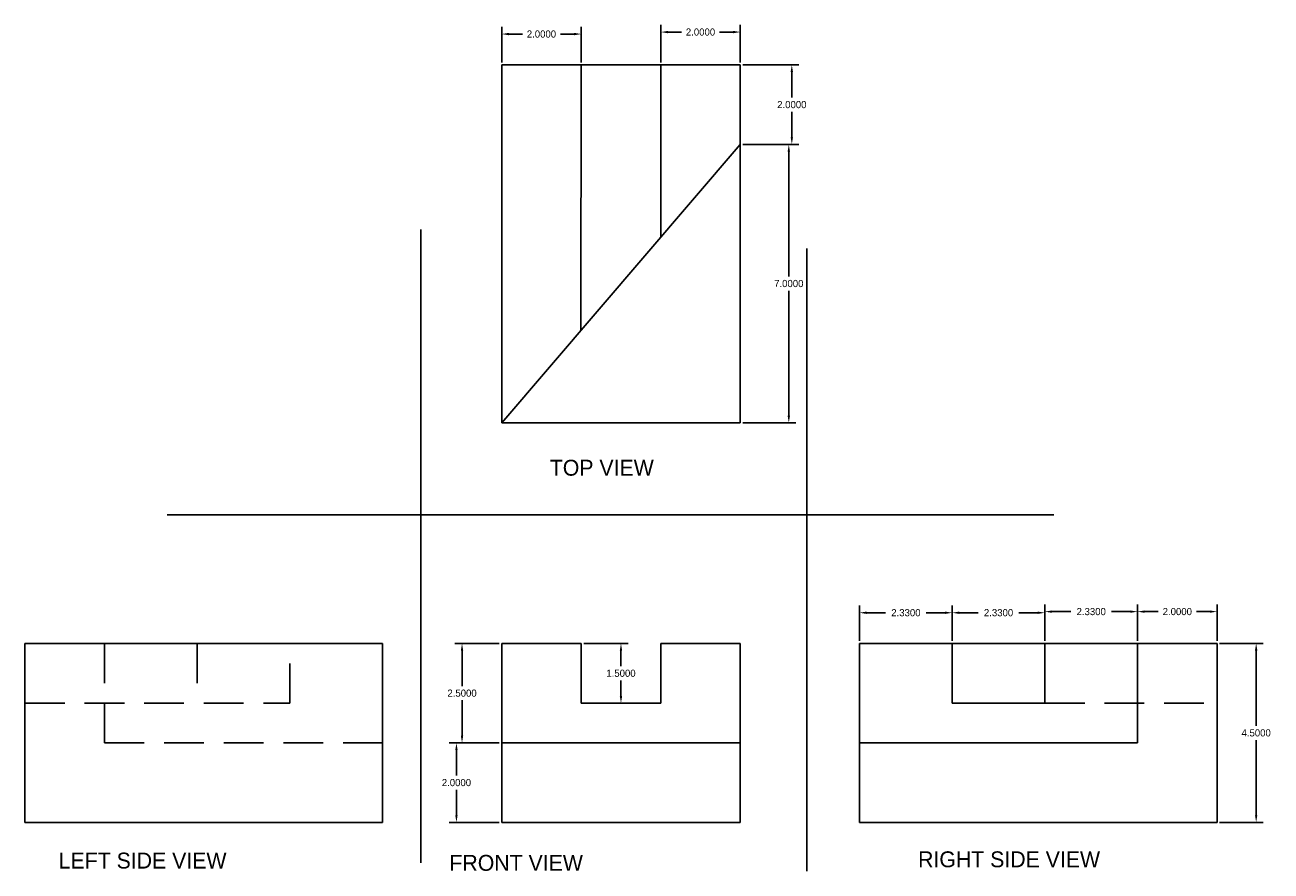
# Model space of a CAD drawing. Header units: inches. Extents: x -33 to 201, y -15 to 35.
# Tile 10 of 10: x 170 to 201, y 13 to 35. Entities that reach past the tile are written whole.
import ezdxf

# ---------------------------------------------------------------- set-up
doc = ezdxf.new("R2010")
doc.units = ezdxf.units.IN
doc.header["$MEASUREMENT"] = 0
doc.linetypes.add('DASHEDX2', pattern=[1.5, 1, -0.5])
doc.dimstyles.get("Standard").update_dxf_attribs({"dimtxt": 0.18, "dimasz": 0.18, "dimexe": 0.18, "dimexo": 0.0625, "dimgap": 0.09, "dimtad": 0, "dimtih": 1, "dimtoh": 1, "dimdec": 4, "dimzin": 0, "dimdsep": 46, "dimtxsty": 'Standard', "dimcen": 0.09, "dimadec": 0, "dimazin": 0, "dimtfac": 1, "dimtdec": 4, "dimtofl": 0, "dimtmove": 0, "dimatfit": 3, "dimfxl": 0, "dimtolj": 1, "dimtzin": 0, "dimarcsym": 0})

# ---------------------------------------------------------------- blocks, each defined once
blk = doc.blocks.new('*D76')
at = {"color": 0, "linetype": 'Continuous', "lineweight": -2}
for p, q in [((181.971, 33.655), (181.971, 34.547)), ((183.971, 33.655), (183.971, 34.547)), ((182.151, 34.367), (182.491, 34.367)), ((183.791, 34.367), (183.451, 34.367))]:
    blk.add_line(p, q, dxfattribs=at)
at = {"color": 0, "linetype": 'Continuous'}
for points in [[(182.151, 34.397), (182.151, 34.337), (181.971, 34.367)], [(183.791, 34.397), (183.791, 34.337), (183.971, 34.367)]]:
    blk.add_solid(points, dxfattribs=at)
at = {"layer": 'Defpoints', "color": 0, "linetype": 'Continuous'}
for p in [(183.971, 34.367), (181.971, 33.592), (183.971, 33.592)]:
    blk.add_point(p, dxfattribs=at)
at = {"color": 0, "linetype": 'Continuous', "insert": (182.971, 34.367), "char_height": 0.18, "attachment_point": 5}
blk.add_mtext('\\A1;2.0000', dxfattribs=at)
blk = doc.blocks.new('*D77')
at = {"color": 0, "linetype": 'Continuous', "lineweight": -2}
for p, q in [((185.971, 33.655), (185.971, 34.597)), ((187.971, 33.655), (187.971, 34.597)), ((186.151, 34.417), (186.491, 34.417)), ((187.791, 34.417), (187.451, 34.417))]:
    blk.add_line(p, q, dxfattribs=at)
at = {"color": 0, "linetype": 'Continuous'}
for points in [[(186.151, 34.447), (186.151, 34.387), (185.971, 34.417)], [(187.791, 34.447), (187.791, 34.387), (187.971, 34.417)]]:
    blk.add_solid(points, dxfattribs=at)
at = {"layer": 'Defpoints', "color": 0, "linetype": 'Continuous'}
for p in [(187.971, 34.417), (185.971, 33.592), (187.971, 33.592)]:
    blk.add_point(p, dxfattribs=at)
at = {"color": 0, "linetype": 'Continuous', "insert": (186.971, 34.417), "char_height": 0.18, "attachment_point": 5}
blk.add_mtext('\\A1;2.0000', dxfattribs=at)
blk = doc.blocks.new('*D78')
at = {"color": 0, "linetype": 'Continuous', "lineweight": -2}
for p, q in [((188.034, 33.592), (189.447, 33.592)), ((189.267, 33.412), (189.267, 32.772)), ((189.267, 31.772), (189.267, 32.412)), ((188.034, 31.592), (189.447, 31.592))]:
    blk.add_line(p, q, dxfattribs=at)
at = {"color": 0, "linetype": 'Continuous'}
for points in [[(189.237, 33.412), (189.297, 33.412), (189.267, 33.592)], [(189.237, 31.772), (189.297, 31.772), (189.267, 31.592)]]:
    blk.add_solid(points, dxfattribs=at)
at = {"layer": 'Defpoints', "color": 0, "linetype": 'Continuous'}
for p in [(187.971, 33.592), (187.971, 31.592), (189.267, 31.592)]:
    blk.add_point(p, dxfattribs=at)
at = {"color": 0, "linetype": 'Continuous', "insert": (189.267, 32.592), "char_height": 0.18, "attachment_point": 5}
blk.add_mtext('\\A1;2.0000', dxfattribs=at)
blk = doc.blocks.new('*D79')
at = {"color": 0, "linetype": 'Continuous', "lineweight": -2}
for p, q in [((188.034, 31.592), (189.371, 31.592)), ((189.191, 31.412), (189.191, 28.272)), ((189.191, 24.772), (189.191, 27.912)), ((188.034, 24.592), (189.371, 24.592))]:
    blk.add_line(p, q, dxfattribs=at)
at = {"color": 0, "linetype": 'Continuous'}
for points in [[(189.161, 31.412), (189.221, 31.412), (189.191, 31.592)], [(189.161, 24.772), (189.221, 24.772), (189.191, 24.592)]]:
    blk.add_solid(points, dxfattribs=at)
at = {"layer": 'Defpoints', "color": 0, "linetype": 'Continuous'}
for p in [(187.971, 31.592), (187.971, 24.592), (189.191, 24.592)]:
    blk.add_point(p, dxfattribs=at)
at = {"color": 0, "linetype": 'Continuous', "insert": (189.191, 28.092), "char_height": 0.18, "attachment_point": 5}
blk.add_mtext('\\A1;7.0000', dxfattribs=at)
blk = doc.blocks.new('*D80')
at = {"color": 0, "linetype": 'Continuous', "lineweight": -2}
for p, q in [((181.909, 19.04), (180.794, 19.04)), ((180.974, 18.86), (180.974, 17.97)), ((180.974, 16.72), (180.974, 17.61)), ((181.909, 16.54), (180.794, 16.54))]:
    blk.add_line(p, q, dxfattribs=at)
at = {"color": 0, "linetype": 'Continuous'}
for points in [[(180.944, 18.86), (181.004, 18.86), (180.974, 19.04)], [(180.944, 16.72), (181.004, 16.72), (180.974, 16.54)]]:
    blk.add_solid(points, dxfattribs=at)
at = {"layer": 'Defpoints', "color": 0, "linetype": 'Continuous'}
for p in [(181.971, 19.04), (180.974, 16.54), (181.971, 16.54)]:
    blk.add_point(p, dxfattribs=at)
at = {"color": 0, "linetype": 'Continuous', "insert": (180.974, 17.79), "char_height": 0.18, "attachment_point": 5}
blk.add_mtext('\\A1;2.5000', dxfattribs=at)
blk = doc.blocks.new('*D81')
at = {"color": 0, "linetype": 'Continuous', "lineweight": -2}
for p, q in [((181.909, 16.54), (180.653, 16.54)), ((180.833, 16.36), (180.833, 15.72)), ((180.833, 14.72), (180.833, 15.36)), ((181.909, 14.54), (180.653, 14.54))]:
    blk.add_line(p, q, dxfattribs=at)
at = {"color": 0, "linetype": 'Continuous'}
for points in [[(180.803, 16.36), (180.863, 16.36), (180.833, 16.54)], [(180.803, 14.72), (180.863, 14.72), (180.833, 14.54)]]:
    blk.add_solid(points, dxfattribs=at)
at = {"layer": 'Defpoints', "color": 0, "linetype": 'Continuous'}
for p in [(181.971, 16.54), (180.833, 14.54), (181.971, 14.54)]:
    blk.add_point(p, dxfattribs=at)
at = {"color": 0, "linetype": 'Continuous', "insert": (180.833, 15.54), "char_height": 0.18, "attachment_point": 5}
blk.add_mtext('\\A1;2.0000', dxfattribs=at)
blk = doc.blocks.new('*D82')
at = {"color": 0, "linetype": 'Continuous', "lineweight": -2}
for p, q in [((184.034, 19.04), (185.151, 19.04)), ((184.971, 18.86), (184.971, 18.47)), ((184.971, 17.72), (184.971, 18.11)), ((184.034, 17.54), (185.151, 17.54))]:
    blk.add_line(p, q, dxfattribs=at)
at = {"color": 0, "linetype": 'Continuous'}
for points in [[(184.941, 18.86), (185.001, 18.86), (184.971, 19.04)], [(184.941, 17.72), (185.001, 17.72), (184.971, 17.54)]]:
    blk.add_solid(points, dxfattribs=at)
at = {"layer": 'Defpoints', "color": 0, "linetype": 'Continuous'}
for p in [(183.971, 19.04), (183.971, 17.54), (184.971, 17.54)]:
    blk.add_point(p, dxfattribs=at)
at = {"color": 0, "linetype": 'Continuous', "insert": (184.971, 18.29), "char_height": 0.18, "attachment_point": 5}
blk.add_mtext('\\A1;1.5000', dxfattribs=at)
blk = doc.blocks.new('*D83')
at = {"color": 0, "linetype": 'Continuous', "lineweight": -2}
for p, q in [((190.971, 19.103), (190.971, 19.993)), ((191.151, 19.813), (191.626, 19.813)), ((193.121, 19.813), (192.646, 19.813)), ((193.301, 19.103), (193.301, 19.993))]:
    blk.add_line(p, q, dxfattribs=at)
at = {"color": 0, "linetype": 'Continuous'}
for points in [[(191.151, 19.843), (191.151, 19.783), (190.971, 19.813)], [(193.121, 19.843), (193.121, 19.783), (193.301, 19.813)]]:
    blk.add_solid(points, dxfattribs=at)
at = {"layer": 'Defpoints', "color": 0, "linetype": 'Continuous'}
for p in [(193.301, 19.813), (190.971, 19.04), (193.301, 19.04)]:
    blk.add_point(p, dxfattribs=at)
at = {"color": 0, "linetype": 'Continuous', "insert": (192.136, 19.813), "char_height": 0.18, "attachment_point": 5}
blk.add_mtext('\\A1;2.3300', dxfattribs=at)
blk = doc.blocks.new('*D84')
at = {"color": 0, "linetype": 'Continuous', "lineweight": -2}
for p, q in [((193.301, 19.103), (193.301, 19.993)), ((193.481, 19.813), (193.956, 19.813)), ((195.451, 19.813), (194.976, 19.813)), ((195.631, 19.103), (195.631, 19.993))]:
    blk.add_line(p, q, dxfattribs=at)
at = {"color": 0, "linetype": 'Continuous'}
for points in [[(193.481, 19.843), (193.481, 19.783), (193.301, 19.813)], [(195.451, 19.843), (195.451, 19.783), (195.631, 19.813)]]:
    blk.add_solid(points, dxfattribs=at)
at = {"layer": 'Defpoints', "color": 0, "linetype": 'Continuous'}
for p in [(195.631, 19.813), (193.301, 19.04), (195.631, 19.04)]:
    blk.add_point(p, dxfattribs=at)
at = {"color": 0, "linetype": 'Continuous', "insert": (194.466, 19.813), "char_height": 0.18, "attachment_point": 5}
blk.add_mtext('\\A1;2.3300', dxfattribs=at)
blk = doc.blocks.new('*D85')
at = {"color": 0, "linetype": 'Continuous', "lineweight": -2}
for p, q in [((195.631, 19.103), (195.631, 20.021)), ((195.811, 19.841), (196.286, 19.841)), ((197.781, 19.841), (197.306, 19.841)), ((197.961, 19.103), (197.961, 20.021))]:
    blk.add_line(p, q, dxfattribs=at)
at = {"color": 0, "linetype": 'Continuous'}
for points in [[(195.811, 19.871), (195.811, 19.811), (195.631, 19.841)], [(197.781, 19.871), (197.781, 19.811), (197.961, 19.841)]]:
    blk.add_solid(points, dxfattribs=at)
at = {"layer": 'Defpoints', "color": 0, "linetype": 'Continuous'}
for p in [(197.961, 19.841), (195.631, 19.04), (197.961, 19.04)]:
    blk.add_point(p, dxfattribs=at)
at = {"color": 0, "linetype": 'Continuous', "insert": (196.796, 19.841), "char_height": 0.18, "attachment_point": 5}
blk.add_mtext('\\A1;2.3300', dxfattribs=at)
blk = doc.blocks.new('*D86')
at = {"color": 0, "linetype": 'Continuous', "lineweight": -2}
for p, q in [((197.961, 19.103), (197.961, 20.021)), ((198.141, 19.841), (198.481, 19.841)), ((199.781, 19.841), (199.441, 19.841)), ((199.961, 19.103), (199.961, 20.021))]:
    blk.add_line(p, q, dxfattribs=at)
at = {"color": 0, "linetype": 'Continuous'}
for points in [[(198.141, 19.871), (198.141, 19.811), (197.961, 19.841)], [(199.781, 19.871), (199.781, 19.811), (199.961, 19.841)]]:
    blk.add_solid(points, dxfattribs=at)
at = {"layer": 'Defpoints', "color": 0, "linetype": 'Continuous'}
for p in [(199.961, 19.841), (197.961, 19.04), (199.961, 19.04)]:
    blk.add_point(p, dxfattribs=at)
at = {"color": 0, "linetype": 'Continuous', "insert": (198.961, 19.841), "char_height": 0.18, "attachment_point": 5}
blk.add_mtext('\\A1;2.0000', dxfattribs=at)
blk = doc.blocks.new('*D87')
at = {"color": 0, "linetype": 'Continuous', "lineweight": -2}
for p, q in [((200.024, 19.04), (201.124, 19.04)), ((200.944, 18.86), (200.944, 16.97)), ((200.944, 14.72), (200.944, 16.61)), ((200.024, 14.54), (201.124, 14.54))]:
    blk.add_line(p, q, dxfattribs=at)
at = {"color": 0, "linetype": 'Continuous'}
for points in [[(200.914, 18.86), (200.974, 18.86), (200.944, 19.04)], [(200.914, 14.72), (200.974, 14.72), (200.944, 14.54)]]:
    blk.add_solid(points, dxfattribs=at)
at = {"layer": 'Defpoints', "color": 0, "linetype": 'Continuous'}
for p in [(199.961, 19.04), (199.961, 14.54), (200.944, 14.54)]:
    blk.add_point(p, dxfattribs=at)
at = {"color": 0, "linetype": 'Continuous', "insert": (200.944, 16.79), "char_height": 0.18, "attachment_point": 5}
blk.add_mtext('\\A1;4.5000', dxfattribs=at)

msp = doc.modelspace()

# ---------------------------------------------------------------- linework, layer by layer
at = {"linetype": 'Continuous'}
for p, q in [((183.9715, 33.59205), (181.9715, 33.59205)), ((181.9715, 33.59205), (181.9715, 24.59205)), ((183.9715, 33.59205), (183.96173, 26.91399)), ((185.9715, 33.59205), (183.9715, 33.59205)), ((185.9715, 33.59205), (185.97039, 29.25742)), ((187.9715, 33.59205), (185.9715, 33.59205)), ((187.9715, 31.59205), (187.9715, 33.59205)), ((187.9715, 31.59205), (181.9715, 24.59205)), ((187.9715, 24.59205), (187.9715, 31.59205)), ((179.9394, 29.45363), (179.9394, 13.51991)), ((189.64128, 28.96985), (189.64128, 13.31567)), ((181.9715, 24.59205), (187.9715, 24.59205)), ((173.56024, 22.27879), (195.85752, 22.27879)), ((169.9815, 17.54019), (169.9815, 19.04019)), ((169.9815, 19.04019), (171.9815, 19.04019)), ((171.9815, 19.04019), (174.3115, 19.04019)), ((174.3115, 19.04019), (176.6415, 19.04019)), ((176.6415, 19.04019), (178.9715, 19.04019)), ((178.9715, 19.04019), (178.9715, 16.54019)), ((183.9715, 19.04019), (181.9715, 19.04019)), ((181.9715, 19.04019), (181.9715, 16.54019)), ((183.9715, 17.54019), (183.9715, 19.04019)), ((187.9715, 19.04019), (185.9715, 19.04019)), ((185.9715, 19.04019), (185.9715, 17.54019)), ((187.9715, 16.54019), (187.9715, 19.04019)), ((193.3015, 19.04019), (190.9715, 19.04019)), ((190.9715, 19.04019), (190.9715, 16.54019)), ((195.6315, 19.04019), (193.3015, 19.04019)), ((193.3015, 19.04019), (193.3015, 17.54019)), ((197.9615, 19.04019), (195.6315, 19.04019)), ((195.6315, 19.04019), (195.6315, 17.54019)), ((199.9615, 19.04019), (197.9615, 19.04019)), ((197.9615, 16.54019), (197.9615, 19.04019)), ((199.9615, 17.54019), (199.9615, 19.04019)), ((169.9815, 14.54019), (169.9815, 17.54019)), ((185.9715, 17.54019), (183.9715, 17.54019)), ((193.3015, 17.54019), (195.6315, 17.54019)), ((199.9615, 14.54019), (199.9615, 17.54019)), ((178.9715, 16.54019), (178.9715, 14.54019)), ((181.9715, 16.54019), (181.9715, 14.54019)), ((181.9715, 16.54019), (187.9715, 16.54019)), ((187.9715, 14.54019), (187.9715, 16.54019)), ((190.9715, 16.54019), (190.9715, 14.54019)), ((190.9715, 16.54019), (197.9615, 16.54019)), ((178.9715, 14.54019), (169.9815, 14.54019)), ((181.9715, 14.54019), (187.9715, 14.54019)), ((190.9715, 14.54019), (199.9615, 14.54019))]:
    msp.add_line(p, q, dxfattribs=at)
at = {"linetype": 'DASHEDX2'}
for p, q in [((171.9815, 19.04019), (171.9815, 16.54019)), ((174.3115, 19.04019), (174.3115, 17.54019)), ((176.6415, 17.54019), (176.6415, 19.04019)), ((169.9815, 17.54019), (176.6415, 17.54019)), ((195.6315, 17.54019), (199.9615, 17.54019)), ((171.9815, 16.54019), (178.9715, 16.54019))]:
    msp.add_line(p, q, dxfattribs=at)

# ---------------------------------------------------------------- texts
at = {"linetype": 'Continuous', "char_height": 0.4, "attachment_point": 1}
for s, insert, width in [('TOP VIEW', (183.18049, 23.66028), 4.2219557), ('RIGHT SIDE VIEW', (192.4423, 13.81162), 5.9809789), ('LEFT SIDE VIEW', (170.83056, 13.77955), 6.7214814), ('FRONT VIEW', (180.65645, 13.72266), 5.0980727)]:
    msp.add_mtext(s, dxfattribs=dict(at, insert=insert, width=width))

# ---------------------------------------------------------------- dimensions: what is measured, and where the dimension line sits
at = {"linetype": 'Continuous'}
for p1, p2, distance, picture, middle in [((181.9715, 33.59205), (183.9715, 33.59205), 0.77447, '*D76', (182.9715, 34.36652)), ((185.9715, 33.59205), (187.9715, 33.59205), 0.82488, '*D77', (186.9715, 34.41694)), ((187.9715, 33.59205), (187.9715, 31.59205), 1.29562, '*D78', (189.26711, 32.59205)), ((187.9715, 31.59205), (187.9715, 24.59205), 1.2199, '*D79', (189.1914, 28.09205)), ((190.9715, 19.04019), (193.3015, 19.04019), 0.77267, '*D83', (192.1365, 19.81286)), ((193.3015, 19.04019), (195.6315, 19.04019), 0.77267, '*D84', (194.4665, 19.81286)), ((195.6315, 19.04019), (197.9615, 19.04019), 0.801, '*D85', (196.7965, 19.84119)), ((197.9615, 19.04019), (199.9615, 19.04019), 0.801, '*D86', (198.9615, 19.84119)), ((181.9715, 19.04019), (181.9715, 16.54019), -0.99706, '*D80', (180.97444, 17.79019)), ((183.9715, 19.04019), (183.9715, 17.54019), 1, '*D82', (184.9715, 18.29019)), ((199.9615, 19.04019), (199.9615, 14.54019), 0.98268, '*D87', (200.94418, 16.79019)), ((181.9715, 16.54019), (181.9715, 14.54019), -1.13889, '*D81', (180.83261, 15.54019))]:
    dim = msp.add_aligned_dim(p1=p1, p2=p2, distance=distance, dimstyle='Standard', dxfattribs=at)
    dim.commit()
    dim.dimension.update_dxf_attribs({"geometry": picture, "text_midpoint": middle})

doc.saveas('drawing.dxf')
